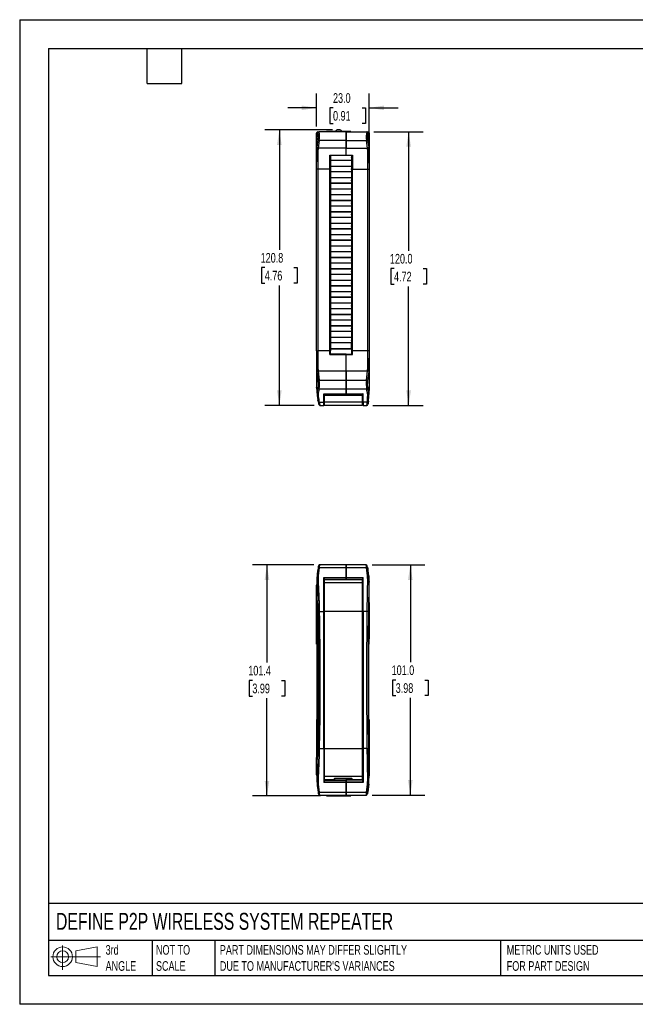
# Model space of a CAD drawing. Header units: millimetres. Extents: x 0 to 559, y 0 to 432.
# Tile 1 of 3: x 0 to 270, y 0 to 432. Entities that reach past the tile are written whole.
import ezdxf

# ---------------------------------------------------------------- set-up
doc = ezdxf.new("R2010")
doc.units = ezdxf.units.MM
doc.header["$LTSCALE"] = 2
doc.linetypes.add('CENTERX2', pattern=[20.32, 12.7, -2.54, 2.54, -2.54])
doc.layers.add('DIMENSIONS', color=140, linetype='Continuous', lineweight=25)
doc.layers.add('TEXT', color=140, linetype='Continuous', lineweight=25)
doc.layers.add('SLD-DEFPOINTS', color=7, linetype='Continuous')
doc.styles.add('SLDTEXTSTYLE0', font='TXT', dxfattribs={"width": 0.7})
doc.dimstyles.new('SLDDIMSTYLE0', dxfattribs={"dimtxt": 4.316016, "dimasz": 6.604, "dimexe": 0, "dimexo": 0.0625, "dimgap": 1.079004, "dimtad": 0, "dimtih": 1, "dimtoh": 1, "dimdec": 1, "dimrnd": 1e-09, "dimzin": 4, "dimdsep": 46, "dimtxsty": 'SLDTEXTSTYLE0', "dimsah": 1, "dimcen": 0.09, "dimadec": 0, "dimazin": 1, "dimtfac": 1, "dimtdec": 1, "dimtofl": 0, "dimtmove": 0, "dimatfit": 3, "dimfxl": 0, "dimfrac": 2, "dimtolj": 1, "dimtzin": 12, "dimarcsym": 0})
doc.dimstyles.new('SLDDIMSTYLE1', dxfattribs={"dimtxt": 4.316016, "dimasz": 6.604, "dimexe": 0, "dimexo": 0.0625, "dimgap": 1.079004, "dimtad": 0, "dimtih": 1, "dimtoh": 1, "dimdec": 1, "dimrnd": 1e-09, "dimzin": 12, "dimdsep": 46, "dimtxsty": 'SLDTEXTSTYLE0', "dimsah": 1, "dimcen": 0.09, "dimadec": 0, "dimazin": 3, "dimtfac": 1, "dimtdec": 1, "dimtofl": 0, "dimtmove": 0, "dimatfit": 3, "dimfxl": 0, "dimfrac": 2, "dimtolj": 1, "dimtzin": 12, "dimarcsym": 0})
doc.dimstyles.new('SLDDIMSTYLE2', dxfattribs={"dimtxt": 4.316016, "dimasz": 6.604, "dimexe": 0, "dimexo": 0.0625, "dimgap": 1.079004, "dimtad": 0, "dimtih": 1, "dimtoh": 1, "dimdec": 1, "dimrnd": 1e-09, "dimzin": 4, "dimdsep": 46, "dimtxsty": 'SLDTEXTSTYLE0', "dimsah": 1, "dimcen": 0.09, "dimadec": 0, "dimazin": 1, "dimtfac": 1, "dimtdec": 1, "dimtmove": 0, "dimatfit": 0, "dimfxl": 0, "dimfrac": 2, "dimtolj": 1, "dimtzin": 12, "dimarcsym": 0})

# ---------------------------------------------------------------- blocks, each defined once
blk = doc.blocks.new('Block11')
at = {"color": 7, "linetype": 'Continuous', "lineweight": 18}
for p, q in [((5.18, 10.62), (5.18, 0)), ((10.96, 8.33), (20.35, 10.06)), ((20.35, 10.06), (20.35, 1.46)), ((0, 5.76), (21.75, 5.76)), ((10.96, 3.19), (10.96, 8.33)), ((10.96, 3.19), (20.35, 1.46))]:
    blk.add_line(p, q, dxfattribs=at)
for radius in [4.3, 2.57]:
    blk.add_circle((5.18, 5.76), radius, dxfattribs=at)
blk = doc.blocks.new('Block12')
at = {"layer": 'SLD-DEFPOINTS'}
blk.add_blockref('Block11', (0, 0), dxfattribs=at)
blk = doc.blocks.new('_D')
at = {"layer": 'DIMENSIONS'}
for p, q in [((154.59, 192.71), (177.76, 192.71)), ((171.41, 192.71), (171.41, 150.04)), ((164.99, 142.21), (163.55, 142.21)), ((163.55, 142.21), (163.55, 135.36)), ((177.82, 142.21), (179.27, 142.21)), ((179.27, 142.21), (179.27, 135.36)), ((163.55, 135.36), (164.99, 135.36)), ((171.41, 91.71), (171.41, 134.39)), ((179.27, 135.36), (177.82, 135.36)), ((154.59, 91.71), (177.76, 91.71))]:
    blk.add_line(p, q, dxfattribs=at)
for points in [[(171.41, 192.71), (170.39, 186.11), (172.42, 186.11)], [(171.41, 91.71), (172.42, 98.32), (170.39, 98.32)]]:
    blk.add_solid(points, dxfattribs=at)
at = {"layer": 'DIMENSIONS', "char_height": 4.233, "attachment_point": 1, "style": 'SLDTEXTSTYLE0'}
for s, insert in [('101.0', (163.2, 148.64)), ('3.98', (164.99, 140.81))]:
    blk.add_mtext(s, dxfattribs=dict(at, insert=insert))
blk = doc.blocks.new('_D_1')
at = {"layer": 'DIMENSIONS'}
for p, q in [((129.04, 192.71), (102.15, 192.71)), ((108.5, 192.71), (108.5, 149.87)), ((102.09, 142.04), (100.64, 142.04)), ((100.64, 142.04), (100.64, 135.18)), ((114.92, 142.04), (116.37, 142.04)), ((116.37, 142.04), (116.37, 135.18)), ((100.64, 135.18), (102.09, 135.18)), ((108.5, 91.36), (108.5, 134.21)), ((116.37, 135.18), (114.92, 135.18)), ((132.02, 91.36), (102.15, 91.36))]:
    blk.add_line(p, q, dxfattribs=at)
for points in [[(108.5, 192.71), (107.49, 186.11), (109.52, 186.11)], [(108.5, 91.36), (109.52, 97.97), (107.49, 97.97)]]:
    blk.add_solid(points, dxfattribs=at)
at = {"layer": 'DIMENSIONS', "char_height": 4.233, "attachment_point": 1, "style": 'SLDTEXTSTYLE0'}
for s, insert in [('101.4', (100.3, 148.46)), ('3.99', (102.09, 140.64))]:
    blk.add_mtext(s, dxfattribs=dict(at, insert=insert))
blk = doc.blocks.new('_D_4')
at = {"layer": 'DIMENSIONS'}
for p, q in [((130.31, 385.02), (130.31, 399.49)), ((153.31, 368.83), (153.31, 399.49)), ((130.31, 393.14), (117.61, 393.14)), ((137.49, 393.14), (136.04, 393.14)), ((136.04, 393.14), (136.04, 386.28)), ((150.32, 393.14), (151.76, 393.14)), ((151.76, 393.14), (151.76, 386.28)), ((153.31, 393.14), (166.01, 393.14)), ((136.04, 386.28), (137.49, 386.28)), ((151.76, 386.28), (150.32, 386.28)), ((130.31, 372.33), (130.31, 381.97))]:
    blk.add_line(p, q, dxfattribs=at)
for points in [[(130.31, 393.14), (123.71, 394.16), (123.71, 392.13)], [(153.31, 393.14), (159.92, 392.13), (159.92, 394.16)]]:
    blk.add_solid(points, dxfattribs=at)
at = {"layer": 'DIMENSIONS', "char_height": 4.233, "attachment_point": 1, "style": 'SLDTEXTSTYLE0'}
for s, insert in [('23.0', (137.49, 399.57)), ('0.91', (137.49, 391.74))]:
    blk.add_mtext(s, dxfattribs=dict(at, insert=insert))
blk = doc.blocks.new('_D_5')
at = {"layer": 'DIMENSIONS'}
for p, q in [((155.35, 382.67), (177.01, 382.67)), ((170.66, 382.67), (170.66, 330.49)), ((164.25, 322.67), (162.8, 322.67)), ((162.8, 322.67), (162.8, 315.81)), ((177.07, 322.67), (178.52, 322.67)), ((178.52, 322.67), (178.52, 315.81)), ((162.8, 315.81), (164.25, 315.81)), ((178.52, 315.81), (177.07, 315.81)), ((170.66, 262.67), (170.66, 314.84)), ((154.89, 262.67), (177.01, 262.67))]:
    blk.add_line(p, q, dxfattribs=at)
for points in [[(170.66, 382.67), (169.64, 376.06), (171.68, 376.06)], [(170.66, 262.67), (171.68, 269.27), (169.64, 269.27)]]:
    blk.add_solid(points, dxfattribs=at)
at = {"layer": 'DIMENSIONS', "char_height": 4.233, "attachment_point": 1, "style": 'SLDTEXTSTYLE0'}
for s, insert in [('120.0', (162.45, 329.09)), ('4.72', (164.25, 321.26))]:
    blk.add_mtext(s, dxfattribs=dict(at, insert=insert))
blk = doc.blocks.new('_D_6')
at = {"layer": 'DIMENSIONS'}
for p, q in [((137.21, 383.5), (107.59, 383.5)), ((113.94, 383.5), (113.94, 330.91)), ((107.53, 323.08), (106.08, 323.08)), ((106.08, 323.08), (106.08, 316.22)), ((120.35, 323.08), (121.8, 323.08)), ((121.8, 323.08), (121.8, 316.22)), ((106.08, 316.22), (107.53, 316.22)), ((113.94, 262.67), (113.94, 315.26)), ((121.8, 316.22), (120.35, 316.22)), ((129.23, 262.67), (107.59, 262.67))]:
    blk.add_line(p, q, dxfattribs=at)
for points in [[(113.94, 383.5), (112.92, 376.89), (114.95, 376.89)], [(113.94, 262.67), (114.95, 269.27), (112.92, 269.27)]]:
    blk.add_solid(points, dxfattribs=at)
at = {"layer": 'DIMENSIONS', "char_height": 4.233, "attachment_point": 1, "style": 'SLDTEXTSTYLE0'}
for s, insert in [('120.8', (105.73, 329.5)), ('4.76', (107.53, 321.68))]:
    blk.add_mtext(s, dxfattribs=dict(at, insert=insert))

msp = doc.modelspace()

# ---------------------------------------------------------------- linework, layer by layer
at = {"color": 7, "linetype": 'Continuous'}
for p, q in [((0, 431.81), (0, 0.01)), ((0, 431.81), (558.8, 431.81)), ((558.8, 0.01), (0, 0.01))]:
    msp.add_line(p, q, dxfattribs=at)
for p, q in [((130.31, 382.17), (130.31, 381.37)), ((130.8, 382.17), (130.31, 382.17)), ((130.79, 381.37), (130.31, 381.37)), ((130.31, 380.54), (130.31, 381.37)), ((130.31, 380.54), (130.93, 380.54)), ((130.31, 379.38), (130.31, 380.54)), ((130.81, 382.67), (131.3, 382.67)), ((143.31, 382.67), (131.3, 382.67)), ((134.56, 382.67), (134.56, 382.75)), ((145.34, 382.75), (134.56, 382.75)), ((140.15, 383.5), (139.75, 383.5)), ((143.31, 382.67), (152.32, 382.67)), ((143.31, 378.78), (143.31, 382.67)), ((143.31, 382.67), (143.31, 378.78)), ((145.34, 382.75), (145.34, 382.67)), ((152.32, 382.67), (152.81, 382.67)), ((152.69, 380.54), (153.31, 380.54)), ((153.31, 382.17), (152.82, 382.17)), ((153.31, 381.37), (152.83, 381.37)), ((153.31, 382.17), (153.31, 381.37)), ((153.31, 381.37), (153.31, 380.54)), ((153.31, 380.54), (153.31, 379.38)), ((130.31, 379.38), (130.81, 379.38)), ((130.31, 377.32), (130.31, 379.38)), ((130.31, 369.79), (130.31, 377.32)), ((130.31, 377.32), (130.52, 377.32)), ((130.48, 375.87), (130.98, 379.16)), ((131.47, 378.78), (130.98, 375.49)), ((143.31, 378.78), (131.47, 378.78)), ((143.31, 378.78), (152.15, 378.78)), ((143.31, 375.49), (143.31, 378.78)), ((143.31, 378.78), (143.31, 375.49)), ((152.65, 375.49), (152.15, 378.78)), ((152.64, 379.16), (153.14, 375.87)), ((153.11, 377.32), (152.74, 379.78)), ((153.31, 379.38), (152.8, 379.38)), ((153.11, 377.32), (153.31, 377.32)), ((153.31, 379.38), (153.31, 377.32)), ((153.31, 377.32), (153.31, 369.79)), ((143.31, 375.49), (130.98, 375.49)), ((136.16, 372.39), (143.31, 372.39)), ((136.16, 366.29), (136.16, 372.39)), ((136.31, 372.32), (136.29, 372.32)), ((143.31, 372.32), (136.29, 372.32)), ((136.31, 372.32), (136.31, 368.64)), ((143.31, 375.49), (152.65, 375.49)), ((143.31, 372.39), (143.31, 375.49)), ((143.31, 372.39), (143.31, 375.49)), ((143.31, 372.39), (145.96, 372.39)), ((143.31, 372.39), (143.31, 372.32)), ((145.83, 372.32), (143.31, 372.32)), ((145.81, 366.29), (145.81, 372.32)), ((145.96, 372.39), (145.96, 366.29)), ((130.31, 366.29), (130.31, 369.79)), ((130.81, 369.65), (130.81, 366.29)), ((136.31, 370.16), (145.61, 370.16)), ((136.31, 367.48), (136.31, 368.64)), ((145.61, 367.48), (136.31, 367.48)), ((136.31, 367.48), (136.31, 367.48)), ((136.31, 367.48), (136.31, 366.29)), ((145.54, 370.06), (136.38, 370.06)), ((136.38, 370.06), (136.38, 367.58)), ((136.38, 367.58), (145.54, 367.58)), ((145.54, 370.06), (145.54, 367.58)), ((145.81, 371.32), (145.61, 371.32)), ((145.61, 371.17), (145.61, 371.32)), ((145.61, 371.17), (145.61, 370.16)), ((145.81, 371.17), (145.61, 371.17)), ((145.61, 370.15), (145.61, 370.16)), ((145.61, 370.15), (145.61, 367.48)), ((145.61, 367.48), (145.61, 367.48)), ((145.61, 367.47), (145.61, 366.47)), ((152.81, 366.29), (152.81, 369.65)), ((153.31, 369.79), (153.31, 366.29)), ((130.81, 366.29), (130.31, 366.29)), ((130.31, 286.65), (130.31, 366.29)), ((136.16, 366.29), (130.81, 366.29)), ((130.81, 366.29), (130.81, 286.65)), ((136.31, 366.29), (136.16, 366.29)), ((136.16, 286.65), (136.16, 366.29)), ((136.31, 366.29), (136.31, 365.16)), ((136.31, 365.15), (136.31, 365.16)), ((136.31, 365.16), (145.61, 365.16)), ((136.31, 362.48), (136.31, 365.15)), ((136.38, 365.06), (136.38, 362.58)), ((145.54, 365.06), (136.38, 365.06)), ((145.54, 365.06), (145.54, 362.58)), ((145.61, 366.47), (145.81, 366.47)), ((145.61, 366.32), (145.61, 366.47)), ((145.81, 366.32), (145.61, 366.32)), ((145.61, 366.17), (145.61, 366.32)), ((145.81, 366.17), (145.61, 366.17)), ((145.61, 366.17), (145.61, 365.16)), ((145.61, 365.15), (145.61, 365.16)), ((145.61, 365.15), (145.61, 362.48)), ((145.96, 366.29), (145.81, 366.29)), ((145.81, 286.65), (145.81, 366.29)), ((145.96, 366.29), (152.81, 366.29)), ((145.96, 286.65), (145.96, 366.29)), ((152.81, 366.29), (153.31, 366.29)), ((152.81, 286.65), (152.81, 366.29)), ((153.31, 366.29), (153.31, 286.65)), ((145.61, 362.48), (136.31, 362.48)), ((136.31, 362.48), (136.31, 362.48)), ((136.31, 362.47), (136.31, 360.16)), ((136.31, 360.15), (136.31, 360.16)), ((136.31, 360.16), (145.61, 360.16)), ((136.31, 357.48), (136.31, 360.15)), ((136.38, 362.58), (145.54, 362.58)), ((145.54, 360.06), (136.38, 360.06)), ((136.38, 360.06), (136.38, 357.58)), ((145.54, 360.06), (145.54, 357.58)), ((145.61, 362.48), (145.61, 362.48)), ((145.61, 362.47), (145.61, 361.47)), ((145.61, 361.47), (145.81, 361.47)), ((145.61, 361.32), (145.61, 361.47)), ((145.81, 361.32), (145.61, 361.32)), ((145.61, 361.17), (145.61, 361.32)), ((145.61, 361.17), (145.61, 360.16)), ((145.81, 361.17), (145.61, 361.17)), ((145.61, 360.15), (145.61, 360.16)), ((145.61, 360.15), (145.61, 357.48)), ((145.61, 357.48), (136.31, 357.48)), ((136.31, 357.48), (136.31, 357.48)), ((136.31, 357.47), (136.31, 355.16)), ((136.31, 355.15), (136.31, 355.16)), ((136.31, 355.16), (145.61, 355.16)), ((136.31, 352.48), (136.31, 355.15)), ((136.38, 357.58), (145.54, 357.58)), ((136.38, 355.06), (136.38, 352.58)), ((145.54, 355.06), (136.38, 355.06)), ((145.54, 355.06), (145.54, 352.58)), ((145.61, 357.48), (145.61, 357.48)), ((145.61, 357.47), (145.61, 356.47)), ((145.61, 356.47), (145.81, 356.47)), ((145.61, 356.32), (145.61, 356.47)), ((145.81, 356.32), (145.61, 356.32)), ((145.61, 356.17), (145.61, 356.32)), ((145.61, 356.17), (145.61, 355.16)), ((145.81, 356.17), (145.61, 356.17)), ((145.61, 355.15), (145.61, 355.16)), ((145.61, 355.15), (145.61, 352.48)), ((145.61, 352.48), (136.31, 352.48)), ((136.31, 352.48), (136.31, 352.48)), ((136.31, 352.47), (136.31, 350.16)), ((136.31, 350.15), (136.31, 350.16)), ((136.31, 350.16), (145.61, 350.16)), ((136.31, 347.48), (136.31, 350.15)), ((136.38, 352.58), (145.54, 352.58)), ((136.38, 350.06), (136.38, 347.58)), ((145.54, 350.06), (136.38, 350.06)), ((145.54, 350.06), (145.54, 347.58)), ((145.61, 352.48), (145.61, 352.48)), ((145.61, 352.47), (145.61, 351.47)), ((145.61, 351.47), (145.81, 351.47)), ((145.61, 351.32), (145.61, 351.47)), ((145.81, 351.32), (145.61, 351.32)), ((145.61, 351.17), (145.61, 351.32)), ((145.81, 351.17), (145.61, 351.17)), ((145.61, 351.17), (145.61, 350.16)), ((145.61, 350.15), (145.61, 350.16)), ((145.61, 350.15), (145.61, 347.48)), ((145.61, 347.48), (136.31, 347.48)), ((136.31, 347.48), (136.31, 347.48)), ((136.31, 347.47), (136.31, 345.16)), ((136.38, 347.58), (145.54, 347.58)), ((145.61, 347.48), (145.61, 347.48)), ((145.61, 347.47), (145.61, 346.47)), ((145.61, 346.47), (145.81, 346.47)), ((145.61, 346.32), (145.61, 346.47)), ((145.81, 346.32), (145.61, 346.32)), ((145.61, 346.17), (145.61, 346.32)), ((145.81, 346.17), (145.61, 346.17)), ((145.61, 346.17), (145.61, 345.16)), ((136.31, 345.15), (136.31, 345.16)), ((136.31, 345.16), (145.61, 345.16)), ((136.31, 342.48), (136.31, 345.15)), ((145.61, 342.48), (136.31, 342.48)), ((136.31, 342.48), (136.31, 342.48)), ((136.31, 342.47), (136.31, 340.16)), ((145.54, 345.06), (136.38, 345.06)), ((136.38, 345.06), (136.38, 342.58)), ((136.38, 342.58), (145.54, 342.58)), ((145.54, 345.06), (145.54, 342.58)), ((145.61, 345.15), (145.61, 345.16)), ((145.61, 345.15), (145.61, 342.48)), ((145.61, 342.48), (145.61, 342.48)), ((145.61, 342.47), (145.61, 341.47)), ((145.61, 341.47), (145.81, 341.47)), ((145.61, 341.32), (145.61, 341.47)), ((145.81, 341.32), (145.61, 341.32)), ((145.61, 341.17), (145.61, 341.32)), ((145.81, 341.17), (145.61, 341.17)), ((145.61, 341.17), (145.61, 340.16)), ((136.31, 340.15), (136.31, 340.16)), ((136.31, 340.16), (145.61, 340.16)), ((136.31, 337.48), (136.31, 340.15)), ((145.61, 337.48), (136.31, 337.48)), ((136.31, 337.48), (136.31, 337.48)), ((136.31, 337.47), (136.31, 335.16)), ((145.54, 340.06), (136.38, 340.06)), ((136.38, 340.06), (136.38, 337.58)), ((136.38, 337.58), (145.54, 337.58)), ((145.54, 340.06), (145.54, 337.58)), ((145.61, 340.15), (145.61, 340.16)), ((145.61, 340.15), (145.61, 337.48)), ((145.61, 337.48), (145.61, 337.48)), ((145.61, 337.47), (145.61, 336.47)), ((136.31, 335.15), (136.31, 335.16)), ((136.31, 335.16), (145.61, 335.16)), ((136.31, 332.48), (136.31, 335.15)), ((145.54, 335.06), (136.38, 335.06)), ((136.38, 335.06), (136.38, 332.58)), ((136.38, 332.58), (145.54, 332.58)), ((145.54, 335.06), (145.54, 332.58)), ((145.61, 336.47), (145.81, 336.47)), ((145.61, 336.32), (145.61, 336.47)), ((145.81, 336.32), (145.61, 336.32)), ((145.61, 336.17), (145.61, 336.32)), ((145.81, 336.17), (145.61, 336.17)), ((145.61, 336.17), (145.61, 335.16)), ((145.61, 335.15), (145.61, 335.16)), ((145.61, 335.15), (145.61, 332.48)), ((145.61, 332.48), (136.31, 332.48)), ((136.31, 332.48), (136.31, 332.48)), ((136.31, 332.47), (136.31, 330.16)), ((136.31, 330.15), (136.31, 330.16)), ((136.31, 330.16), (145.61, 330.16)), ((136.31, 327.48), (136.31, 330.15)), ((145.54, 330.06), (136.38, 330.06)), ((136.38, 330.06), (136.38, 327.58)), ((145.54, 330.06), (145.54, 327.58)), ((145.61, 332.48), (145.61, 332.48)), ((145.61, 332.47), (145.61, 331.47)), ((145.61, 331.47), (145.81, 331.47)), ((145.61, 331.32), (145.61, 331.47)), ((145.81, 331.32), (145.61, 331.32)), ((145.61, 331.17), (145.61, 331.32)), ((145.81, 331.17), (145.61, 331.17)), ((145.61, 331.17), (145.61, 330.16)), ((145.61, 330.15), (145.61, 330.16)), ((145.61, 330.15), (145.61, 327.48)), ((145.61, 327.48), (136.31, 327.48)), ((136.31, 327.48), (136.31, 327.48)), ((136.31, 327.47), (136.31, 325.16)), ((136.31, 325.15), (136.31, 325.16)), ((136.31, 325.16), (145.61, 325.16)), ((136.31, 322.48), (136.31, 325.15)), ((136.38, 327.58), (145.54, 327.58)), ((145.54, 325.06), (136.38, 325.06)), ((136.38, 325.06), (136.38, 322.58)), ((145.54, 325.06), (145.54, 322.58)), ((145.61, 327.48), (145.61, 327.48)), ((145.61, 327.47), (145.61, 326.47)), ((145.61, 326.47), (145.81, 326.47)), ((145.61, 326.32), (145.61, 326.47)), ((145.81, 326.32), (145.61, 326.32)), ((145.61, 326.17), (145.61, 326.32)), ((145.61, 326.17), (145.61, 325.16)), ((145.81, 326.17), (145.61, 326.17)), ((145.61, 325.15), (145.61, 325.16)), ((145.61, 325.15), (145.61, 322.48)), ((145.61, 322.48), (136.31, 322.48)), ((136.31, 322.48), (136.31, 322.48)), ((136.31, 322.47), (136.31, 320.16)), ((136.31, 320.15), (136.31, 320.16)), ((136.31, 320.16), (145.61, 320.16)), ((136.31, 317.48), (136.31, 320.15)), ((136.38, 322.58), (145.54, 322.58)), ((136.38, 320.06), (136.38, 317.58)), ((145.54, 320.06), (136.38, 320.06)), ((145.54, 320.06), (145.54, 317.58)), ((145.61, 322.48), (145.61, 322.48)), ((145.61, 322.47), (145.61, 321.47)), ((145.61, 321.47), (145.81, 321.47)), ((145.61, 321.32), (145.61, 321.47)), ((145.81, 321.32), (145.61, 321.32)), ((145.61, 321.17), (145.61, 321.32)), ((145.61, 321.17), (145.61, 320.16)), ((145.81, 321.17), (145.61, 321.17)), ((145.61, 320.15), (145.61, 320.16)), ((145.61, 320.15), (145.61, 317.48)), ((145.61, 317.48), (136.31, 317.48)), ((136.31, 317.48), (136.31, 317.48)), ((136.31, 317.47), (136.31, 315.16)), ((136.38, 317.58), (145.54, 317.58)), ((145.61, 317.48), (145.61, 317.48)), ((145.61, 317.47), (145.61, 316.47)), ((145.61, 316.47), (145.81, 316.47)), ((145.61, 316.32), (145.61, 316.47)), ((145.81, 316.32), (145.61, 316.32)), ((145.61, 316.17), (145.61, 316.32)), ((145.81, 316.17), (145.61, 316.17)), ((145.61, 316.17), (145.61, 315.16)), ((136.31, 315.15), (136.31, 315.16)), ((136.31, 315.16), (145.61, 315.16)), ((136.31, 312.48), (136.31, 315.15)), ((145.61, 312.48), (136.31, 312.48)), ((136.31, 312.48), (136.31, 312.48)), ((136.31, 312.47), (136.31, 310.16)), ((145.54, 315.06), (136.38, 315.06)), ((136.38, 315.06), (136.38, 312.58)), ((136.38, 312.58), (145.54, 312.58)), ((145.54, 315.06), (145.54, 312.58)), ((145.61, 315.15), (145.61, 315.16)), ((145.61, 315.15), (145.61, 312.48)), ((145.61, 312.48), (145.61, 312.48)), ((145.61, 312.47), (145.61, 311.47)), ((145.61, 311.47), (145.81, 311.47)), ((145.61, 311.32), (145.61, 311.47)), ((145.81, 311.32), (145.61, 311.32)), ((145.61, 311.17), (145.61, 311.32)), ((145.61, 311.17), (145.61, 310.16)), ((145.81, 311.17), (145.61, 311.17)), ((136.31, 310.15), (136.31, 310.16)), ((136.31, 310.16), (145.61, 310.16)), ((136.31, 307.48), (136.31, 310.15)), ((145.61, 307.48), (136.31, 307.48)), ((136.31, 307.48), (136.31, 307.48)), ((136.31, 307.47), (136.31, 305.16)), ((136.38, 310.06), (136.38, 307.58)), ((145.54, 310.06), (136.38, 310.06)), ((136.38, 307.58), (145.54, 307.58)), ((145.54, 310.06), (145.54, 307.58)), ((145.61, 310.15), (145.61, 310.16)), ((145.61, 310.15), (145.61, 307.48)), ((145.61, 307.48), (145.61, 307.48)), ((145.61, 307.47), (145.61, 306.47)), ((136.31, 305.15), (136.31, 305.16)), ((136.31, 305.16), (145.61, 305.16)), ((136.31, 302.48), (136.31, 305.15)), ((145.61, 302.48), (136.31, 302.48)), ((136.31, 302.48), (136.31, 302.48)), ((136.31, 302.47), (136.31, 300.16)), ((145.54, 305.06), (136.38, 305.06)), ((136.38, 305.06), (136.38, 302.58)), ((136.38, 302.58), (145.54, 302.58)), ((145.54, 305.06), (145.54, 302.58)), ((145.61, 306.47), (145.81, 306.47)), ((145.61, 306.32), (145.61, 306.47)), ((145.81, 306.32), (145.61, 306.32)), ((145.61, 306.17), (145.61, 306.32)), ((145.61, 306.17), (145.61, 305.16)), ((145.81, 306.17), (145.61, 306.17)), ((145.61, 305.15), (145.61, 305.16)), ((145.61, 305.15), (145.61, 302.48)), ((145.61, 302.48), (145.61, 302.48)), ((145.61, 302.47), (145.61, 301.47)), ((136.31, 300.15), (136.31, 300.16)), ((136.31, 300.16), (145.61, 300.16)), ((136.31, 297.48), (136.31, 300.15)), ((136.38, 300.06), (136.38, 297.58)), ((145.54, 300.06), (136.38, 300.06)), ((145.54, 300.06), (145.54, 297.58)), ((145.61, 301.47), (145.81, 301.47)), ((145.61, 301.32), (145.61, 301.47)), ((145.81, 301.32), (145.61, 301.32)), ((145.61, 301.17), (145.61, 301.32)), ((145.61, 301.17), (145.61, 300.16)), ((145.81, 301.17), (145.61, 301.17)), ((145.61, 300.15), (145.61, 300.16)), ((145.61, 300.15), (145.61, 297.48)), ((145.61, 297.48), (136.31, 297.48)), ((136.31, 297.48), (136.31, 297.48)), ((136.31, 297.47), (136.31, 295.15)), ((136.31, 295.15), (136.31, 295.16)), ((136.31, 295.16), (145.61, 295.16)), ((136.31, 292.48), (136.31, 295.15)), ((136.38, 297.58), (145.54, 297.58)), ((136.38, 295.06), (136.38, 292.58)), ((145.54, 295.06), (136.38, 295.06)), ((145.54, 295.06), (145.54, 292.58)), ((145.61, 297.48), (145.61, 297.48)), ((145.61, 297.47), (145.61, 296.47)), ((145.61, 296.47), (145.81, 296.47)), ((145.61, 296.32), (145.61, 296.47)), ((145.81, 296.32), (145.61, 296.32)), ((145.61, 296.17), (145.61, 296.32)), ((145.61, 296.17), (145.61, 295.16)), ((145.81, 296.17), (145.61, 296.17)), ((145.61, 295.15), (145.61, 295.16)), ((145.61, 295.15), (145.61, 292.48)), ((145.61, 292.48), (136.31, 292.48)), ((136.31, 292.48), (136.31, 292.48)), ((136.31, 292.47), (136.31, 290.16)), ((136.31, 290.15), (136.31, 290.16)), ((145.61, 290.16), (136.31, 290.16)), ((136.31, 290.15), (136.31, 287.48)), ((136.38, 292.58), (145.54, 292.58)), ((145.54, 290.06), (136.38, 290.06)), ((136.38, 290.06), (136.38, 287.58)), ((145.54, 290.06), (145.54, 287.58)), ((145.61, 292.48), (145.61, 292.48)), ((145.61, 292.47), (145.61, 291.47)), ((145.81, 291.47), (145.61, 291.47)), ((145.61, 291.47), (145.61, 291.32)), ((145.81, 291.32), (145.61, 291.32)), ((145.61, 291.17), (145.61, 291.32)), ((145.81, 291.17), (145.61, 291.17)), ((145.61, 291.17), (145.61, 290.16)), ((145.61, 290.16), (145.61, 290.15)), ((145.61, 287.48), (145.61, 290.15)), ((130.31, 286.65), (130.31, 283.15)), ((130.31, 286.65), (130.81, 286.65)), ((130.81, 286.65), (130.81, 283.29)), ((136.16, 286.65), (130.81, 286.65)), ((136.16, 284.99), (136.16, 286.65)), ((136.31, 286.65), (136.16, 286.65)), ((136.31, 287.48), (145.61, 287.48)), ((136.31, 287.48), (136.31, 287.48)), ((136.31, 287.47), (136.31, 286.65)), ((136.31, 285.12), (136.31, 286.65)), ((143.31, 285.12), (136.31, 285.12)), ((136.38, 287.58), (145.54, 287.58)), ((143.31, 285.12), (145.81, 285.12)), ((143.31, 284.99), (143.31, 285.12)), ((143.31, 285.12), (143.31, 284.99)), ((145.61, 287.48), (145.61, 287.48)), ((145.61, 287.47), (145.61, 286.47)), ((145.61, 286.47), (145.81, 286.47)), ((145.61, 286.47), (145.61, 286.32)), ((145.61, 286.32), (145.81, 286.32)), ((145.81, 286.65), (145.96, 286.65)), ((145.81, 285.12), (145.81, 286.65)), ((145.96, 284.99), (145.96, 286.65)), ((152.81, 286.65), (145.96, 286.65)), ((152.81, 283.29), (152.81, 286.65)), ((153.31, 286.65), (152.81, 286.65)), ((153.31, 286.65), (153.31, 283.15)), ((130.31, 283.15), (130.31, 278.44)), ((136.16, 284.99), (143.31, 284.99)), ((143.31, 284.99), (145.96, 284.99)), ((143.31, 277.88), (143.31, 284.99)), ((143.31, 277.88), (143.31, 284.99)), ((153.31, 283.15), (153.31, 270.67)), ((130.31, 278.44), (130.33, 278.44)), ((130.31, 278.44), (130.31, 272.84)), ((130.33, 278.44), (130.33, 272.84)), ((130.44, 277.51), (130.97, 273.42)), ((130.94, 277.88), (131.47, 273.78)), ((130.94, 277.88), (143.31, 277.88)), ((143.31, 277.88), (152.68, 277.88)), ((143.31, 273.78), (143.31, 277.88)), ((143.31, 277.88), (143.31, 273.78)), ((152.16, 273.78), (152.68, 277.88)), ((153.18, 277.51), (152.65, 273.42)), ((130.33, 272.84), (130.31, 272.84)), ((130.31, 272.84), (130.31, 270.67)), ((131.47, 273.78), (143.31, 273.78)), ((143.31, 273.78), (152.16, 273.78)), ((143.31, 269.75), (143.31, 273.78)), ((143.31, 273.78), (143.31, 269.75)), ((130.31, 270.67), (130.31, 270.65)), ((130.31, 270.67), (130.53, 267.01)), ((130.93, 270.28), (130.9, 270.19)), ((131.42, 269.86), (131.4, 269.75)), ((143.31, 269.75), (131.4, 269.75)), ((152.22, 269.75), (143.31, 269.75)), ((143.31, 267.71), (143.31, 269.75)), ((143.31, 269.75), (143.31, 267.71)), ((152.63, 268.12), (152.22, 269.75)), ((152.72, 266.94), (152.63, 268.12)), ((153.13, 268.58), (152.72, 270.19)), ((153.13, 268.58), (153.22, 267.38)), ((153.31, 270.67), (153.22, 267.38)), ((130.79, 265.28), (130.81, 265.19)), ((130.83, 265.09), (130.82, 265.1)), ((130.87, 264.86), (130.83, 265.09)), ((130.87, 264.86), (130.96, 264.4)), ((131.45, 264.01), (133.51, 264.01)), ((133.51, 267.71), (143.31, 267.71)), ((133.51, 264.01), (133.51, 267.71)), ((133.51, 262.67), (133.51, 264.01)), ((133.57, 267.7), (143.31, 267.7)), ((133.66, 267.7), (133.66, 267.15)), ((133.66, 267.15), (133.66, 266.93)), ((150.22, 266.93), (133.66, 266.93)), ((133.66, 266.93), (133.66, 264.1)), ((150.22, 264.1), (133.66, 264.1)), ((133.66, 264.1), (133.66, 262.76)), ((143.31, 267.71), (150.66, 267.71)), ((143.31, 267.7), (143.31, 267.71)), ((143.31, 267.7), (150.6, 267.7)), ((150.22, 267.7), (150.22, 266.93)), ((150.22, 267.64), (150.51, 267.64)), ((150.22, 266.93), (150.22, 264.1)), ((150.22, 264.1), (150.22, 262.76)), ((150.51, 264.16), (150.51, 267.7)), ((150.51, 262.82), (150.51, 264.16)), ((150.66, 267.71), (150.6, 267.7)), ((150.66, 264.01), (150.66, 267.71)), ((152.5, 264.01), (150.66, 264.01)), ((150.66, 264.01), (150.66, 262.67)), ((131.77, 262.67), (133.51, 262.67)), ((133.66, 262.76), (150.22, 262.76)), ((150.66, 262.67), (152.35, 262.67)), ((130.93, 191.38), (130.9, 191.24)), ((131.42, 191.57), (131.4, 191.4)), ((143.31, 191.4), (131.4, 191.4)), ((143.31, 192.71), (131.57, 192.71)), ((152.05, 192.71), (143.31, 192.71)), ((143.31, 191.4), (143.31, 192.71)), ((143.31, 192.71), (143.31, 191.4)), ((143.31, 187.12), (143.31, 191.4)), ((152.22, 191.4), (143.31, 191.4)), ((143.31, 191.4), (143.31, 187.12)), ((152.63, 188.06), (152.22, 191.4)), ((153.13, 187.9), (152.72, 191.24)), ((130.48, 187.72), (130.49, 187.78)), ((130.5, 186.32), (130.53, 184.48)), ((133.51, 187.12), (143.31, 187.12)), ((133.51, 172.21), (133.51, 187.12)), ((133.66, 186.92), (133.66, 185.31)), ((143.31, 186.92), (133.66, 186.92)), ((143.31, 186.18), (133.66, 186.18)), ((150.22, 186.16), (133.66, 186.16)), ((143.31, 187.12), (150.66, 187.12)), ((143.31, 187.12), (143.31, 186.92)), ((143.31, 186.92), (143.31, 187.12)), ((150.51, 186.92), (143.31, 186.92)), ((143.31, 186.18), (143.31, 186.92)), ((143.31, 186.92), (143.31, 186.18)), ((150.51, 186.18), (143.31, 186.18)), ((150.22, 186.16), (150.22, 184.88)), ((150.51, 172.2), (150.51, 186.92)), ((150.66, 172.21), (150.66, 187.12)), ((152.72, 185.16), (152.63, 188.06)), ((153.13, 187.9), (153.22, 184.99)), ((153.14, 187.72), (153.16, 187.45)), ((130.31, 183.71), (130.53, 184.05)), ((130.31, 176.23), (130.31, 183.71)), ((130.53, 184.48), (130.53, 184.05)), ((133.66, 185.31), (133.66, 184.88)), ((150.22, 184.88), (133.66, 184.88)), ((133.66, 184.88), (133.66, 172.21)), ((150.51, 185.34), (150.22, 185.34)), ((150.22, 184.88), (150.22, 172.21)), ((150.22, 183.09), (150.51, 183.09)), ((150.51, 182.36), (150.22, 182.36)), ((153.31, 183.71), (153.22, 184.99)), ((153.31, 176.23), (153.31, 183.71)), ((130.83, 177.06), (130.82, 177.06)), ((130.87, 175.71), (130.83, 177.06)), ((150.22, 180.61), (150.51, 180.61)), ((150.22, 179.61), (150.51, 179.61)), ((130.31, 160.31), (130.31, 176.23)), ((130.41, 176.38), (130.41, 108.08)), ((130.87, 175.71), (130.87, 108.72)), ((130.87, 175.71), (130.96, 172.17)), ((153.14, 107.53), (153.14, 176.9)), ((153.14, 176.9), (153.21, 176.63)), ((153.21, 107.82), (153.21, 176.63)), ((153.31, 176.23), (153.31, 160.31)), ((131.45, 172.21), (133.51, 172.21)), ((133.51, 112.21), (133.51, 172.21)), ((150.22, 172.21), (133.66, 172.21)), ((133.66, 172.21), (133.66, 112.22)), ((150.22, 172.21), (150.22, 112.22)), ((150.51, 112.23), (150.51, 172.2)), ((150.66, 172.21), (150.66, 112.21)), ((152.5, 172.21), (150.66, 172.21)), ((130.31, 160.31), (130.41, 160.31)), ((130.31, 157.91), (130.31, 160.31)), ((153.21, 160.31), (153.31, 160.31)), ((153.31, 157.91), (153.31, 160.31)), ((130.31, 157.91), (130.41, 157.91)), ((153.21, 157.91), (153.31, 157.91)), ((130.31, 124.91), (130.31, 108.25)), ((130.31, 124.91), (130.41, 124.91)), ((153.21, 124.91), (153.31, 124.91)), ((153.31, 124.91), (153.31, 108.25)), ((130.31, 100.71), (130.31, 108.25)), ((130.83, 107.37), (130.87, 108.72)), ((130.87, 108.72), (130.96, 112.26)), ((131.45, 112.21), (133.51, 112.21)), ((133.51, 112.21), (133.51, 97.31)), ((133.66, 112.22), (150.22, 112.22)), ((133.66, 112.22), (133.66, 99.86)), ((150.22, 112.22), (150.22, 99.86)), ((150.51, 97.51), (150.51, 112.23)), ((152.5, 112.21), (150.66, 112.21)), ((150.66, 112.21), (150.66, 97.31)), ((153.31, 108.25), (153.31, 100.71)), ((130.83, 107.37), (130.82, 107.38)), ((150.22, 105.81), (150.51, 105.81)), ((150.51, 104.81), (150.22, 104.81)), ((150.51, 103.82), (150.22, 103.82)), ((130.53, 100.37), (130.31, 100.71)), ((150.22, 99.86), (133.66, 99.86)), ((133.66, 99.86), (133.66, 99.43)), ((133.66, 99.43), (133.66, 97.51)), ((150.22, 102.07), (150.51, 102.07)), ((150.22, 99.86), (150.22, 98.56)), ((153.13, 96.53), (153.22, 99.44)), ((153.31, 100.71), (153.22, 99.44)), ((143.31, 97.31), (133.51, 97.31)), ((133.66, 98.56), (138.13, 98.56)), ((133.66, 98.25), (143.31, 98.25)), ((133.66, 97.51), (143.31, 97.51)), ((137.96, 99.07), (145.92, 99.07)), ((138.13, 99.07), (138.13, 98.56)), ((143.31, 99.07), (138.13, 99.07)), ((138.59, 99.07), (138.59, 99.07)), ((145.76, 99.07), (143.31, 99.07)), ((143.31, 99.07), (143.31, 98.25)), ((143.31, 99.07), (143.31, 98.25)), ((150.51, 98.25), (143.31, 98.25)), ((143.31, 97.51), (143.31, 98.25)), ((143.31, 98.25), (143.31, 97.51)), ((143.31, 97.51), (143.31, 97.31)), ((143.31, 97.51), (150.51, 97.51)), ((143.31, 97.31), (143.31, 97.51)), ((143.31, 93.03), (143.31, 97.31)), ((150.66, 97.31), (143.31, 97.31)), ((143.31, 97.31), (143.31, 93.03)), ((145.29, 99.07), (145.29, 99.07)), ((145.76, 98.56), (145.76, 99.07)), ((145.76, 98.56), (150.22, 98.56)), ((152.22, 93.03), (152.63, 96.37)), ((152.63, 96.37), (152.72, 99.27)), ((153.13, 96.53), (152.72, 93.19)), ((130.9, 93.19), (130.93, 93.05)), ((131.4, 93.03), (143.31, 93.03)), ((131.4, 93.03), (131.42, 92.85)), ((131.57, 91.71), (143.31, 91.71)), ((134.56, 91.71), (134.56, 91.36)), ((134.56, 91.36), (145.34, 91.36)), ((143.31, 93.03), (152.22, 93.03)), ((143.31, 91.71), (143.31, 93.03)), ((143.31, 93.03), (143.31, 91.71)), ((143.31, 91.71), (152.05, 91.71)), ((145.34, 91.71), (145.34, 91.36)), ((152.05, 91.72), (152.13, 91.73))]:
    msp.add_line(p, q)
at = {"flags": 128}
for points in [[(145.83, 372.32), (145.82, 372.32), (145.81, 372.32)], [(130.81, 369.65), (130.62, 369.66), (130.46, 369.69), (130.35, 369.74), (130.31, 369.79)], [(152.81, 369.65), (153, 369.66), (153.16, 369.69), (153.27, 369.74), (153.31, 369.79)], [(130.81, 283.29), (130.62, 283.28), (130.46, 283.25), (130.35, 283.21), (130.31, 283.15)], [(152.81, 283.29), (153, 283.28), (153.16, 283.25), (153.27, 283.21), (153.31, 283.15)], [(130.31, 270.65), (130.33, 270.59), (130.38, 270.52), (130.44, 270.47), (130.52, 270.42), (130.64, 270.36), (130.78, 270.31), (130.93, 270.28)], [(131.4, 269.75), (131.04, 268.05), (131.03, 266.6)], [(130.53, 267.01), (130.68, 265.92), (130.81, 265.19)], [(130.96, 264.4), (131.16, 263.53), (131.26, 263.11)], [(131.45, 264.01), (131.52, 263.71), (131.57, 263.45), (131.62, 263.24), (131.66, 263.07), (131.7, 262.92), (131.75, 262.71), (131.76, 262.7), (131.76, 262.69), (131.76, 262.68), (131.76, 262.68), (131.76, 262.67), (131.77, 262.67), (131.77, 262.67), (131.77, 262.67), (131.77, 262.67)], [(153, 264.46), (152.9, 263.59), (152.85, 263.16), (152.85, 263.16)], [(131.4, 191.4), (131.2, 191.4), (131.03, 191.36), (130.94, 191.31), (130.9, 191.24)], [(130.93, 191.38), (130.99, 191.48), (131.12, 191.55), (131.26, 191.58), (131.42, 191.57)], [(131.4, 191.4), (131.04, 187.9), (131.03, 184.22)], [(131.57, 192.7), (131.58, 192.71), (131.56, 192.62), (131.53, 192.4), (131.48, 192.06), (131.42, 191.57)], [(131.58, 192.71), (131.48, 192.7), (131.44, 192.69)], [(152.72, 191.24), (152.66, 191.33), (152.53, 191.38), (152.38, 191.4), (152.22, 191.4)], [(152.69, 191.41), (152.69, 191.41), (152.7, 191.36), (152.72, 191.24), (152.75, 191.03), (152.78, 190.86), (152.83, 190.51)], [(152.63, 188.06), (152.84, 188.06), (153.01, 188.02), (153.09, 187.97), (153.13, 187.9)], [(153.22, 186.62), (153.24, 186.4), (153.27, 185.68)], [(130.35, 185.61), (130.34, 185.42), (130.33, 184.87)], [(130.53, 184.05), (130.68, 180.59), (130.82, 177.06)], [(131.03, 184.22), (131.04, 183.91), (131.06, 183.41), (131.09, 182.7), (131.13, 181.76), (131.17, 180.84), (131.2, 180.12), (131.23, 179.45), (131.25, 178.85), (131.27, 178.3), (131.35, 176.09), (131.41, 174.06), (131.45, 172.21)], [(152.5, 172.21), (152.51, 173.28), (152.53, 174.43), (152.54, 175.64), (152.56, 176.93), (152.59, 178.29), (152.61, 179.37), (152.63, 180.44), (152.66, 181.77), (152.68, 183.17), (152.71, 184.3), (152.72, 185.16)], [(153.22, 184.99), (153.14, 180.81), (153.06, 176.52), (153, 172.17)], [(153.28, 185.36), (153.29, 185.27), (153.29, 185.19)], [(130.96, 172.17), (131.16, 160.2), (131.27, 148.21), (131.27, 136.22), (131.16, 124.23), (130.96, 112.26)], [(131.45, 172.21), (131.52, 168.63), (131.57, 165.17), (131.62, 161.85), (131.66, 158.66), (131.7, 155.37), (131.75, 147.89), (131.76, 147.17), (131.76, 146.45), (131.76, 145.74), (131.76, 145.03), (131.76, 144.32), (131.77, 143.62), (131.77, 142.91), (131.77, 142.21), (131.77, 141.49), (131.76, 140.77), (131.76, 140.04), (131.76, 139.3), (131.76, 138.57), (131.76, 137.83), (131.75, 137.08), (131.73, 132.94), (131.71, 130.43), (131.69, 127.89), (131.66, 125.49), (131.57, 119.01), (131.45, 112.21)], [(152.5, 112.21), (152.45, 118.23), (152.41, 124.06), (152.38, 129.69), (152.36, 135.14), (152.35, 140.39), (152.35, 145.71), (152.36, 150.96), (152.39, 156.36), (152.42, 161.4), (152.45, 166.65), (152.5, 172.21)], [(153, 172.17), (152.9, 160.19), (152.85, 148.21), (152.85, 136.22), (152.9, 124.24), (153, 112.26)], [(130.31, 108.25), (130.44, 107.81), (130.82, 107.38)], [(131.45, 112.21), (131.44, 111.45), (131.42, 110.65), (131.39, 109.81), (131.37, 108.94), (131.34, 108.04), (131.31, 107.1), (131.27, 106.13), (131.26, 105.72), (131.24, 105.27), (131.22, 104.79), (131.2, 104.28), (131.18, 103.73), (131.15, 103.15), (131.1, 101.98), (131.07, 101.1), (131.04, 100.52), (131.03, 100.21)], [(152.72, 99.27), (152.71, 100.04), (152.69, 101.04), (152.66, 102.25), (152.64, 103.54), (152.62, 104.61), (152.6, 105.46), (152.58, 106.54), (152.55, 108.61), (152.52, 110.5), (152.5, 112.21)], [(153.22, 99.44), (153.14, 103.62), (153.06, 107.91), (153, 112.26)], [(130.82, 107.38), (130.68, 103.84), (130.53, 100.37)], [(131.03, 100.21), (131.04, 96.53), (131.4, 93.03)], [(152.72, 99.27), (152.93, 99.29), (153.1, 99.33), (153.19, 99.38), (153.22, 99.44)], [(152.63, 96.37), (152.84, 96.37), (153.01, 96.41), (153.09, 96.46), (153.13, 96.53)], [(152.83, 93.91), (153.09, 96.09), (153.11, 96.35)], [(130.9, 93.19), (130.96, 93.1), (131.09, 93.04), (131.24, 93.03), (131.4, 93.03)], [(130.93, 93.05), (130.99, 92.95), (131.12, 92.88), (131.26, 92.85), (131.42, 92.85)], [(130.93, 93.05), (130.98, 92.7), (131.03, 92.42), (131.07, 92.22), (131.08, 92.13), (131.08, 92.15)], [(131.42, 92.85), (131.48, 92.37), (131.53, 92.03), (131.56, 91.82), (131.58, 91.72), (131.57, 91.73)], [(131.44, 91.74), (131.48, 91.73), (131.58, 91.72)], [(152.22, 93.03), (152.43, 93.03), (152.59, 93.07), (152.68, 93.12), (152.72, 93.19)], [(152.72, 93.19), (152.66, 92.8), (152.6, 92.49), (152.56, 92.26), (152.54, 92.14), (152.54, 92.14), (152.54, 92.14)]]:
    msp.add_lwpolyline(points, dxfattribs=at)
for centre, radius, start, end in [((130.81, 382.17), 0.5, 90, 180), ((127.92, 380.41), 3.02, 347.8472, 18.3656), ((131.3, 382.17), 0.497, 90.2972, 180.2942), ((126.04, 380.39), 5.09, 346.1116, 20.4691), ((123.13, 380.36), 8.49, 349.278, 15.7565), ((139.75, 382), 1.5, 90, 150), ((140.15, 382), 1.5, 30, 90), ((160.58, 380.36), 8.57, 164.3683, 190.5972), ((152.32, 382.17), 0.497, 359.7058, 89.7028), ((157.59, 380.39), 5.09, 159.5309, 193.8884), ((155.57, 380.42), 2.9, 160.9757, 192.8116), ((152.81, 382.17), 0.5, 0, 90), ((200.21, 370.91), 69.91, 175.9314, 180.9143), ((130.95, 375.96), 0.48, 191.5167, 273.3829), ((131.48, 379.3), 0.522, 195.4348, 268.8843), ((152.15, 379.29), 0.511, 270.2126, 345.4683), ((152.67, 375.96), 0.48, 266.6169, 348.4834), ((83.41, 370.91), 69.91, 359.0857, 4.0686), ((189.65, 370.9), 58.85, 175.5328, 181.2158), ((136.37, 372.61), 0.309, 226.3617, 254.3304), ((145.77, 372.58), 0.274, 283.8437, 315.4642), ((85.97, 370.67), 66.85, 359.1245, 4.127), ((136.64, 370.32), 0.37, 207.7025, 226.4455), ((136.57, 367.36), 0.287, 130.8295, 155.0226), ((145.32, 370.3), 0.324, 312.1996, 333.6525), ((145.28, 367.31), 0.37, 27.7025, 46.4455), ((136.64, 365.32), 0.37, 207.7025, 226.4455), ((145.32, 365.3), 0.324, 312.1996, 333.6525), ((136.57, 362.36), 0.287, 130.8295, 155.0226), ((136.64, 360.32), 0.37, 207.7025, 226.4455), ((145.28, 362.31), 0.37, 27.7025, 46.4455), ((145.32, 360.3), 0.324, 312.1996, 333.6525), ((136.57, 357.36), 0.287, 130.8295, 155.0226), ((136.64, 355.32), 0.37, 207.7025, 226.4455), ((145.28, 357.31), 0.37, 27.7025, 46.4455), ((145.32, 355.3), 0.324, 312.1996, 333.6525), ((136.57, 352.36), 0.287, 130.8295, 155.0226), ((136.64, 350.32), 0.37, 207.7025, 226.4455), ((145.28, 352.31), 0.37, 27.7025, 46.4455), ((145.32, 350.3), 0.324, 312.1996, 333.6525), ((136.57, 347.36), 0.287, 130.8295, 155.0226), ((145.28, 347.31), 0.37, 27.7025, 46.4455), ((136.64, 345.32), 0.37, 207.7025, 226.4455), ((136.57, 342.36), 0.287, 130.8295, 155.0226), ((145.32, 345.3), 0.324, 312.1996, 333.6525), ((145.28, 342.31), 0.37, 27.7025, 46.4455), ((136.64, 340.32), 0.37, 207.7025, 226.4455), ((136.57, 337.36), 0.287, 130.8295, 155.0226), ((145.32, 340.3), 0.324, 312.1996, 333.6525), ((145.28, 337.31), 0.37, 27.7025, 46.4455), ((136.64, 335.32), 0.37, 207.7025, 226.4455), ((136.6, 332.34), 0.324, 132.1996, 153.6525), ((145.32, 335.3), 0.324, 312.1996, 333.6525), ((145.28, 332.31), 0.37, 27.7025, 46.4455), ((136.64, 330.32), 0.37, 207.7025, 226.4455), ((145.32, 330.3), 0.324, 312.1996, 333.6525), ((136.6, 327.34), 0.324, 132.1996, 153.6525), ((136.64, 325.32), 0.37, 207.7025, 226.4455), ((145.28, 327.31), 0.37, 27.7025, 46.4455), ((145.32, 325.3), 0.324, 312.1996, 333.6525), ((136.57, 322.36), 0.287, 130.8295, 155.0226), ((136.64, 320.32), 0.37, 207.7025, 226.4455), ((145.28, 322.31), 0.37, 27.7025, 46.4455), ((145.32, 320.3), 0.324, 312.1996, 333.6525), ((136.57, 317.36), 0.287, 130.8295, 155.0226), ((145.28, 317.31), 0.37, 27.7025, 46.4455), ((136.64, 315.32), 0.37, 207.7025, 226.4455), ((136.6, 312.34), 0.324, 132.1996, 153.6525), ((145.32, 315.3), 0.324, 312.1996, 333.6525), ((145.28, 312.31), 0.37, 27.7025, 46.4455), ((136.64, 310.32), 0.37, 207.7025, 226.4455), ((136.6, 307.34), 0.324, 132.1996, 153.6525), ((145.35, 310.27), 0.287, 310.8295, 335.0226), ((145.28, 307.31), 0.37, 27.7025, 46.4455), ((136.64, 305.32), 0.37, 207.7025, 226.4455), ((136.57, 302.36), 0.287, 130.8295, 155.0226), ((145.32, 305.3), 0.324, 312.1996, 333.6525), ((145.28, 302.31), 0.37, 27.7025, 46.4455), ((136.64, 300.32), 0.37, 207.7025, 226.4455), ((145.32, 300.3), 0.324, 312.1996, 333.6525), ((136.57, 297.36), 0.287, 130.8295, 155.0226), ((136.64, 295.32), 0.37, 207.7025, 226.4455), ((145.28, 297.31), 0.37, 27.7025, 46.4455), ((145.32, 295.3), 0.324, 312.1996, 333.6525), ((136.6, 292.34), 0.324, 132.1996, 153.6525), ((136.64, 290.32), 0.37, 207.7025, 226.4455), ((145.28, 292.31), 0.37, 27.7025, 46.4455), ((145.32, 290.3), 0.324, 312.1996, 333.6525), ((136.82, 284.38), 0.891, 124.64, 137.3289), ((136.6, 287.34), 0.324, 132.1996, 153.6525), ((145.28, 287.31), 0.37, 27.7025, 46.4455), ((145.35, 284.43), 0.826, 42.1727, 55.8585), ((210.83, 282.16), 80.52, 179.2959, 183.3121), ((207.63, 282.39), 76.82, 179.3234, 183.365), ((84.63, 282.18), 68.19, 356.379, 0.9326), ((72.79, 282.16), 80.52, 356.6879, 0.7041), ((130.91, 277.39), 0.485, 86.644, 165.8621), ((152.72, 277.41), 0.472, 12.8574, 94.6364), ((122.15, 271.98), 8.94, 349.0373, 9.2862), ((131.47, 273.26), 0.523, 90.6185, 162.4995), ((117.33, 271.98), 14.25, 351.4168, 7.256), ((165.83, 272), 13.78, 172.5598, 189.3779), ((152.16, 273.27), 0.51, 16.4626, 90.4194), ((161.18, 271.99), 8.65, 170.4822, 191.9652), ((85.42, 270.67), 44.89, 359.8307, 359.9744), ((138.69, 267.67), 8.18, 162.039, 184.6137), ((131.41, 270.27), 0.514, 188.3198, 268.4027), ((131.44, 270.38), 0.519, 191.0515, 268.2145), ((152.21, 270.27), 0.519, 272.0948, 351.3771), ((152.63, 268.62), 0.499, 269.9322, 355.1254), ((141.2, 270.67), 12.11, 350.0321, 359.9688), ((91.51, 270.67), 61.8, 355.7751, 0), ((131.01, 267.08), 0.483, 188.3738, 272.2327), ((131.45, 264.51), 0.5, 192.0768, 270.0782), ((159.9, 269.99), 29.07, 186.7049, 191.8803), ((133.56, 267.81), 0.109, 246.2142, 276.7304), ((133.51, 264.16), 0.15, 269.8856, 359.8851), ((150.66, 264.16), 0.15, 180.1149, 270.1144), ((115.73, 267.44), 36.93, 352.5828, 354.6628), ((94.87, 269.88), 57.93, 354.1828, 357.0898), ((152.5, 264.51), 0.5, 269.9917, 353.9872), ((152.74, 267.42), 0.486, 268.1915, 354.8574), ((91.51, 270.67), 61.8, 354.2325, 356.9523), ((131.76, 263.14), 0.478, 199.5153, 270.9181), ((133.51, 262.82), 0.15, 270, 0), ((150.66, 262.82), 0.15, 180, 270), ((152.36, 263.14), 0.478, 269.0136, 347.7064), ((178.38, 183.71), 48.07, 171.868, 177.494), ((176.18, 184.01), 45.85, 170.7461, 175.5982), ((160.18, 186.38), 29.68, 170.581, 180.1244), ((178.03, 183.78), 47.71, 169.7305, 170.8256), ((131.59, 192.2), 0.512, 91.1193, 170.6027), ((152.04, 192.21), 0.507, 9.8253, 89.3642), ((141.69, 190.63), 10.57, 4.1629, 11.2904), ((105.31, 183.73), 48, 9.0039, 10.2729), ((105.24, 183.71), 48.07, 0, 8.132), ((175.28, 183.9), 44.97, 175.1301, 179.009), ((137.78, 187.14), 7.32, 176.8282, 186.4803), ((133.25, 186.77), 0.438, 20.9746, 53.7317), ((150.92, 186.77), 0.438, 126.2605, 159.021), ((105.24, 183.71), 48.07, 0, 4.9978), ((178.38, 183.71), 48.07, 178.6173, 180), ((138.14, 182.03), 8.01, 162.1867, 167.824), ((130.95, 183.63), 0.598, 82.4261, 134.2832), ((152.81, 184.6), 0.572, 43.2542, 98.2939), ((131.41, 169.94), 2.27, 89.0091, 101.4171), ((133.55, 171.78), 0.432, 74.8516, 94.9441), ((150.62, 171.78), 0.432, 85.0559, 105.1484), ((152.58, 170.32), 1.9, 77.3214, 92.4226), ((131.41, 108.19), 1.01, 186.2563, 234.335), ((131.41, 114.49), 2.27, 258.5829, 270.991), ((133.55, 112.64), 0.432, 265.0559, 285.1484), ((150.62, 112.64), 0.432, 254.8516, 274.9441), ((152.58, 114.11), 1.9, 267.5775, 282.6785), ((178.38, 100.71), 48.07, 180, 189.1778), ((167, 98.66), 36.51, 177.3133, 188.62), ((130.95, 100.8), 0.598, 225.7169, 277.5738), ((105.24, 100.71), 48.07, 355.0022, 0), ((133.25, 97.66), 0.438, 306.2605, 339.021), ((150.98, 97.71), 0.506, 203.2065, 231.4997), ((131.59, 92.23), 0.511, 189.5281, 268.9746), ((121.92, 96.47), 30.5, 351.054, 353.5246), ((152.04, 92.22), 0.504, 270.3434, 350.8897), ((105.33, 100.7), 47.98, 350.7961, 351.869)]:
    msp.add_arc(centre, radius, start, end)
for centre, major_axis, ratio, start_param, end_param in [((178.38, 373.59), (48.07, 0), 0.8391, 2.987495, 3.048971), ((160.75, 176.23), (30.44, 0), 0.149189, 2.957715, 3.141593), ((155.41, 176.38), (25, 0), 0.149189, 2.959485, 3.141593), ((91.51, 176.23), (61.8, 0), 0.149189, 0, 0.073739), ((91.51, 108.25), (61.8, 0), 0.156292, 6.209446, 6.283185), ((128.21, 107.82), (25, 0), 0.156292, 6.209446, 6.283185), ((138.13, 100.51), (0, 1.95), 0.128125, 2.402343, 3.141593), ((145.76, 100.51), (0, 1.95), 0.128125, 3.141593, 3.880842)]:
    msp.add_ellipse(centre, major_axis=major_axis, ratio=ratio, start_param=start_param, end_param=end_param)
at = {"layer": 'TEXT'}
for p, q in [((12.7, 419.1), (546.1, 419.1)), ((12.7, 419.1), (12.7, 12.7)), ((55.88, 403.86), (55.88, 419.1)), ((71.12, 403.86), (71.12, 419.1)), ((55.88, 403.86), (71.12, 403.86)), ((546.1, 44.25), (12.7, 44.25)), ((546.1, 27.94), (12.7, 27.94)), ((58.09, 27.94), (58.09, 12.7)), ((85.67, 27.94), (85.67, 12.7)), ((210.97, 27.94), (210.97, 12.7)), ((12.7, 12.7), (546.1, 12.7))]:
    msp.add_line(p, q, dxfattribs=at)

# ---------------------------------------------------------------- block references
at = {"layer": 'SLD-DEFPOINTS'}
msp.add_blockref('Block12', (13.68, 15.11), dxfattribs=at)

# ---------------------------------------------------------------- texts
at = {"layer": 'TEXT', "linetype": 'CENTERX2', "lineweight": 18, "attachment_point": 1, "style": 'SLDTEXTSTYLE0'}
for s, insert, char_height in [('DEFINE P2P WIRELESS SYSTEM REPEATER', (15.93, 40.1), 7.4083), ('3rd^JANGLE', (37.7, 25.99), 4.233), ('NOT TO^JSCALE', (59.81, 25.99), 4.2333), ("PART DIMENSIONS MAY DIFFER SLIGHTLY ^JDUE TO MANUFACTURER'S VARIANCES", (87.83, 25.99), 4.2333), ('METRIC UNITS USED ^JFOR PART DESIGN', (213.71, 25.99), 4.2333)]:
    msp.add_mtext(s, dxfattribs=dict(at, insert=insert, char_height=char_height))

# ---------------------------------------------------------------- dimensions: what is measured, and where the dimension line sits
at = {"layer": 'DIMENSIONS'}
dim = msp.add_linear_dim(base=(153.31, 393.14), p1=(130.31, 369.79), p2=(153.31, 366.29), dimstyle='SLDDIMSTYLE2', dxfattribs=at)
dim.commit()
dim.dimension.update_dxf_attribs({"geometry": '_D_4', "text_midpoint": (143.9, 393.14), "dimtype": 160})
for base, p1, p2, dimstyle, picture, middle in [((113.94, 383.5), (131.77, 262.67), (139.75, 383.5), 'SLDDIMSTYLE1', '_D_6', (113.94, 323.08)), ((170.66, 382.67), (152.35, 262.67), (152.81, 382.67), 'SLDDIMSTYLE0', '_D_5', (170.66, 322.67)), ((108.50437539, 91.36457455), (131.57637277, 192.71457455), (134.56113266, 91.36457455), 'SLDDIMSTYLE1', '_D_1', (108.50437539, 142.03957455)), ((171.41, 91.71), (152.05, 192.71), (152.05, 91.71), 'SLDDIMSTYLE0', '_D', (171.41, 142.21))]:
    dim = msp.add_linear_dim(base=base, p1=p1, p2=p2, angle=90, dimstyle=dimstyle, dxfattribs=at)
    dim.commit()
    dim.dimension.update_dxf_attribs({"geometry": picture, "text_midpoint": middle, "dimtype": 160})

doc.saveas('drawing.dxf')
